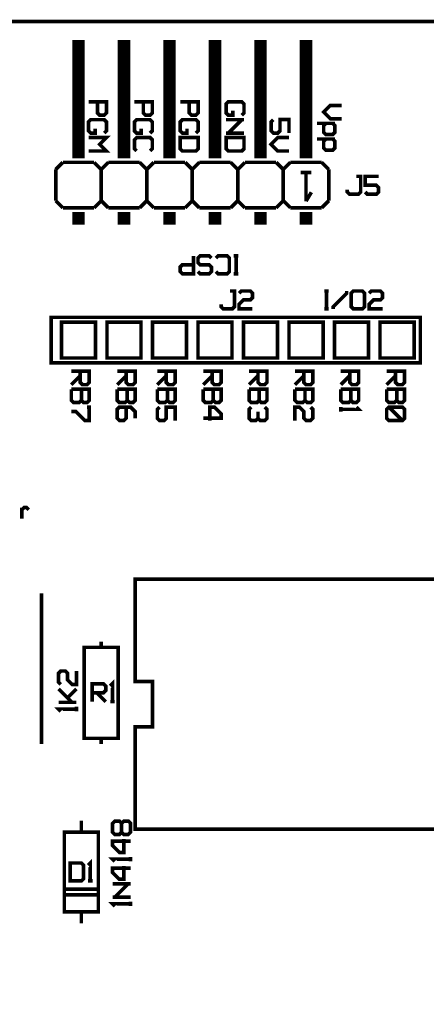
# Model space of a CAD drawing. Header units: millimetres. Extents: x 0 to 118, y 0 to 85.
# Tile 3 of 6: x 32 to 55, y 30 to 85. Entities that reach past the tile are written whole.
import ezdxf

# ---------------------------------------------------------------- set-up
doc = ezdxf.new("R2010")
doc.units = ezdxf.units.MM

msp = doc.modelspace()

# ---------------------------------------------------------------- linework, layer by layer
at = {"layer": '53697760'}
for points, const_width in [([(35.56, 77.37), (35.56, 83.97)], 0.7), ([(38.1, 77.37), (38.1, 83.97)], 0.7), ([(40.64, 77.37), (40.64, 83.97)], 0.7), ([(43.18, 77.37), (43.18, 83.97)], 0.7), ([(45.72, 77.37), (45.72, 83.97)], 0.7), ([(48.26, 77.37), (48.26, 83.97)], 0.7), ([(36.12015, 80.52), (37.11999, 80.52), (37.11999, 79.8951), (36.99501, 79.77012), (36.74505, 79.77012), (36.62007, 79.8951), (36.62007, 80.52)], 0.2), ([(38.68016, 80.52), (39.68, 80.52), (39.68, 79.8951), (39.55502, 79.77012), (39.30506, 79.77012), (39.18008, 79.8951), (39.18008, 80.52)], 0.2), ([(41.24016, 80.52), (42.24, 80.52), (42.24, 79.8951), (42.11502, 79.77012), (41.86506, 79.77012), (41.74008, 79.8951), (41.74008, 80.52)], 0.2), ([(44.1751, 80.02008), (44.1751, 79.77012), (43.92514, 79.77012), (43.80016, 79.8951), (43.80016, 80.39502), (43.92514, 80.52), (44.67502, 80.52), (44.8, 80.39502), (44.8, 79.8951), (44.67502, 79.77012)], 0.2), ([(50.24437, 80.31688), (49.61947, 80.31688), (49.24453, 79.94194), (49.61947, 79.567), (50.24437, 79.567)], 0.2), ([(36.49509, 79.02024), (36.49509, 78.77028), (36.24513, 78.77028), (36.12015, 78.89526), (36.12015, 79.39518), (36.24513, 79.52016), (36.99501, 79.52016), (37.11999, 79.39518), (37.11999, 78.89526), (36.99501, 78.77028)], 0.2), ([(39.0551, 79.02024), (39.0551, 78.77028), (38.80514, 78.77028), (38.68016, 78.89526), (38.68016, 79.39518), (38.80514, 79.52016), (39.55502, 79.52016), (39.68, 79.39518), (39.68, 78.89526), (39.55502, 78.77028)], 0.2), ([(41.6151, 79.02024), (41.6151, 78.77028), (41.36514, 78.77028), (41.24016, 78.89526), (41.24016, 79.39518), (41.36514, 79.52016), (42.11502, 79.52016), (42.24, 79.39518), (42.24, 78.89526), (42.11502, 78.77028)], 0.2), ([(43.80016, 79.52016), (44.8, 79.52016)], 0.2), ([(44.67502, 79.52016), (43.92514, 78.77028)], 0.2), ([(47.3075, 78.77325), (47.3075, 79.52313), (46.80758, 79.52313), (46.80758, 78.89823), (46.6826, 78.77325), (46.43264, 78.77325), (46.30766, 78.89823), (46.30766, 79.39815), (46.43264, 79.52313)], 0.2), ([(48.86959, 79.31704), (49.86943, 79.31704)], 0.2), ([(49.74445, 79.31704), (49.86943, 79.19206), (49.86943, 78.81712), (49.74445, 78.69214), (49.36951, 78.69214), (49.24453, 78.81712), (49.24453, 79.19206), (49.36951, 79.31704)], 0.2), ([(36.12015, 78.52032), (37.11999, 78.52032), (36.74505, 78.14538), (37.11999, 77.77044), (36.12015, 77.77044)], 0.2), ([(38.80514, 77.77044), (38.68016, 77.89542), (38.68016, 78.39534), (38.80514, 78.52032), (39.55502, 78.52032), (39.68, 78.39534), (39.68, 77.89542), (39.55502, 77.77044)], 0.2), ([(41.24016, 78.52032), (42.24, 78.52032), (42.24, 77.89542), (42.11502, 77.77044), (41.36514, 77.77044), (41.24016, 77.89542), (41.24016, 78.52032)], 0.2), ([(43.80016, 78.77028), (44.8, 78.77028)], 0.2), ([(43.80016, 78.52032), (44.8, 78.52032), (44.8, 77.89542), (44.67502, 77.77044), (43.92514, 77.77044), (43.80016, 77.89542), (43.80016, 78.52032)], 0.2), ([(47.3075, 78.52329), (46.6826, 78.52329), (46.30766, 78.14835), (46.6826, 77.77341), (47.3075, 77.77341)], 0.2), ([(48.86959, 78.44218), (49.86943, 78.44218)], 0.2), ([(49.74445, 78.44218), (49.86943, 78.3172), (49.86943, 77.94226), (49.74445, 77.81728), (49.36951, 77.81728), (49.24453, 77.94226), (49.24453, 78.3172), (49.36951, 78.44218)], 0.2), ([(34.29, 76.74312), (34.68688, 77.14)], 0.2), ([(36.43312, 77.14), (34.68688, 77.14)], 0.2), ([(36.83, 76.74311), (36.43312, 77.13999)], 0.2), ([(36.83, 76.74312), (37.22688, 77.14)], 0.2), ([(38.97312, 77.14), (37.22688, 77.14)], 0.2), ([(39.37, 76.74311), (38.97312, 77.13999)], 0.2), ([(39.37, 76.74312), (39.76688, 77.14)], 0.2), ([(41.51312, 77.14), (39.76688, 77.14)], 0.2), ([(41.91, 76.74311), (41.51312, 77.13999)], 0.2), ([(41.91, 76.74312), (42.30688, 77.14)], 0.2), ([(44.05312, 77.14), (42.30688, 77.14)], 0.2), ([(44.45, 76.74311), (44.05312, 77.13999)], 0.2), ([(44.45, 76.74312), (44.84688, 77.14)], 0.2), ([(46.59312, 77.14), (44.84688, 77.14)], 0.2), ([(46.99, 76.74311), (46.59312, 77.13999)], 0.2), ([(46.99, 76.74312), (47.38688, 77.14)], 0.2), ([(49.13312, 77.14), (47.38688, 77.14)], 0.2), ([(49.53, 76.74311), (49.13312, 77.13999)], 0.2), ([(34.29, 76.74312), (34.29, 74.99688)], 0.2), ([(34.29, 74.99688), (34.29, 76.74312)], 0.2), ([(36.83, 76.74312), (36.83, 74.99688)], 0.2), ([(36.83, 74.99688), (36.83, 76.74312)], 0.2), ([(39.37, 76.74312), (39.37, 74.99688)], 0.2), ([(39.37, 74.99688), (39.37, 76.74312)], 0.2), ([(41.91, 76.74312), (41.91, 74.99688)], 0.2), ([(41.91, 74.99688), (41.91, 76.74312)], 0.2), ([(44.45, 76.74312), (44.45, 74.99688)], 0.2), ([(44.45, 74.99688), (44.45, 76.74312)], 0.2), ([(46.99, 76.74312), (46.99, 74.99688)], 0.2), ([(46.99, 74.99688), (46.99, 76.74312)], 0.2), ([(48.26, 74.97), (48.26, 76.57), (48.56, 76.57), (47.96, 76.57)], 0.2), ([(49.53, 74.99688), (49.53, 76.74312)], 0.2), ([(50.56, 75.61012), (50.56, 75.48514), (50.68498, 75.36016), (51.1849, 75.36016), (51.30988, 75.48514), (51.30988, 76.36), (51.05992, 76.36)], 0.2), ([(52.30972, 76.36), (51.55984, 76.36), (51.55984, 75.86008), (52.18474, 75.86008), (52.30972, 75.7351), (52.30972, 75.48514), (52.18474, 75.36016), (51.68482, 75.36016), (51.55984, 75.48514)], 0.2), ([(48.26, 74.97), (48.56, 75.47)], 0.2), ([(34.68688, 74.59999), (34.29, 74.99687)], 0.2), ([(36.43312, 74.6), (36.83, 74.99688)], 0.2), ([(37.22688, 74.59999), (36.83, 74.99687)], 0.2), ([(38.97312, 74.6), (39.37, 74.99688)], 0.2), ([(39.76688, 74.59999), (39.37, 74.99687)], 0.2), ([(41.51312, 74.6), (41.91, 74.99688)], 0.2), ([(42.30688, 74.59999), (41.91, 74.99687)], 0.2), ([(44.05312, 74.6), (44.45, 74.99688)], 0.2), ([(44.84688, 74.59999), (44.45, 74.99687)], 0.2), ([(46.59312, 74.6), (46.99, 74.99688)], 0.2), ([(47.38688, 74.59999), (46.99, 74.99687)], 0.2), ([(49.13312, 74.6), (49.53, 74.99688)], 0.2), ([(36.43312, 74.6), (34.68688, 74.6)], 0.2), ([(35.56, 73.67), (35.56, 74.37)], 0.7), ([(38.97312, 74.6), (37.22688, 74.6)], 0.2), ([(38.1, 73.67), (38.1, 74.37)], 0.7), ([(41.51312, 74.6), (39.76688, 74.6)], 0.2), ([(40.64, 73.67), (40.64, 74.37)], 0.7), ([(44.05312, 74.6), (42.30688, 74.6)], 0.2), ([(43.18, 73.67), (43.18, 74.37)], 0.7), ([(46.59312, 74.6), (44.84688, 74.6)], 0.2), ([(45.72, 73.67), (45.72, 74.37)], 0.7), ([(49.13312, 74.6), (47.38688, 74.6)], 0.2), ([(48.26, 73.67), (48.26, 74.37)], 0.7), ([(41.9804, 71.91984), (41.9804, 70.92), (41.3555, 70.92), (41.23052, 71.04498), (41.23052, 71.29494), (41.3555, 71.41992), (41.9804, 71.41992)], 0.2), ([(42.98024, 71.79486), (42.85526, 71.91984), (42.35534, 71.91984), (42.23036, 71.79486), (42.23036, 71.5449), (42.35534, 71.41992), (42.85526, 71.41992), (42.98024, 71.29494), (42.98024, 71.04498), (42.85526, 70.92), (42.35534, 70.92), (42.23036, 71.04498)], 0.2), ([(43.2302, 71.79486), (43.35518, 71.91984), (43.8551, 71.91984), (43.98008, 71.79486), (43.98008, 71.04498), (43.8551, 70.92), (43.35518, 70.92), (43.2302, 71.04498)], 0.2), ([(44.48, 71.91984), (44.23004, 71.91984)], 0.2), ([(44.35502, 71.91984), (44.35502, 70.92)], 0.2), ([(44.48, 70.92), (44.23004, 70.92)], 0.2), ([(43.52, 69.21012), (43.52, 69.08514), (43.64498, 68.96016), (44.1449, 68.96016), (44.26988, 69.08514), (44.26988, 69.96), (44.01992, 69.96)], 0.2), ([(45.26972, 68.96016), (44.51984, 68.96016), (44.51984, 69.21012), (44.7698, 69.46008), (45.14474, 69.46008), (45.26972, 69.58506), (45.26972, 69.83502), (45.14474, 69.96), (44.64482, 69.96), (44.51984, 69.83502)], 0.2), ([(49.28, 69.96), (49.52996, 69.96)], 0.2), ([(49.40498, 68.96016), (49.40498, 69.96)], 0.2), ([(49.77992, 68.96016), (49.77992, 69.08514), (50.5298, 69.83502), (50.5298, 69.96)], 0.2), ([(51.40466, 68.96016), (50.90474, 68.96016), (50.77976, 69.08514), (50.77976, 69.83502), (50.90474, 69.96), (51.40466, 69.96), (51.52964, 69.83502), (51.52964, 69.08514), (51.40466, 68.96016)], 0.2), ([(52.52948, 68.96016), (51.7796, 68.96016), (51.7796, 69.21012), (52.02956, 69.46008), (52.4045, 69.46008), (52.52948, 69.58506), (52.52948, 69.83502), (52.4045, 69.96), (51.90458, 69.96), (51.7796, 69.83502)], 0.2), ([(49.28, 68.96016), (49.52996, 68.96016)], 0.2), ([(54.64, 65.95), (34.04, 65.95), (34.04, 68.49), (54.64, 68.49), (54.64, 65.95)], 0.2), ([(36.51, 66.22), (34.61, 66.22), (34.61, 68.22), (36.51, 68.22), (36.51, 66.22)], 0.2), ([(39.05, 66.22), (37.15, 66.22), (37.15, 68.22), (39.05, 68.22), (39.05, 66.22)], 0.2), ([(41.59, 66.22), (39.69, 66.22), (39.69, 68.22), (41.59, 68.22), (41.59, 66.22)], 0.2), ([(44.13, 66.22), (42.23, 66.22), (42.23, 68.22), (44.13, 68.22), (44.13, 66.22)], 0.2), ([(46.67, 66.22), (44.77, 66.22), (44.77, 68.22), (46.67, 68.22), (46.67, 66.22)], 0.2), ([(49.21, 66.22), (47.31, 66.22), (47.31, 68.22), (49.21, 68.22), (49.21, 66.22)], 0.2), ([(51.75, 66.22), (49.85, 66.22), (49.85, 68.22), (51.75, 68.22), (51.75, 66.22)], 0.2), ([(54.29, 66.22), (52.39, 66.22), (52.39, 68.22), (54.29, 68.22), (54.29, 66.22)], 0.2), ([(35.16016, 65.48), (36.16, 65.48), (36.16, 64.8551), (36.03502, 64.73012), (35.78506, 64.73012), (35.66008, 64.8551), (35.66008, 65.48)], 0.2), ([(37.72016, 65.48), (38.72, 65.48), (38.72, 64.8551), (38.59502, 64.73012), (38.34506, 64.73012), (38.22008, 64.8551), (38.22008, 65.48)], 0.2), ([(39.96016, 65.48), (40.96, 65.48), (40.96, 64.8551), (40.83502, 64.73012), (40.58506, 64.73012), (40.46008, 64.8551), (40.46008, 65.48)], 0.2), ([(42.52016, 65.48), (43.52, 65.48), (43.52, 64.8551), (43.39502, 64.73012), (43.14506, 64.73012), (43.02008, 64.8551), (43.02008, 65.48)], 0.2), ([(45.08016, 65.48), (46.08, 65.48), (46.08, 64.8551), (45.95502, 64.73012), (45.70506, 64.73012), (45.58008, 64.8551), (45.58008, 65.48)], 0.2), ([(47.64016, 65.48), (48.64, 65.48), (48.64, 64.8551), (48.51502, 64.73012), (48.26506, 64.73012), (48.14008, 64.8551), (48.14008, 65.48)], 0.2), ([(50.20016, 65.48), (51.2, 65.48), (51.2, 64.8551), (51.07502, 64.73012), (50.82506, 64.73012), (50.70008, 64.8551), (50.70008, 65.48)], 0.2), ([(52.76016, 65.48), (53.76, 65.48), (53.76, 64.8551), (53.63502, 64.73012), (53.38506, 64.73012), (53.26008, 64.8551), (53.26008, 65.48)], 0.2), ([(35.66008, 65.23004), (35.16016, 64.73012)], 0.2), ([(38.22008, 65.23004), (37.72016, 64.73012)], 0.2), ([(40.46008, 65.23004), (39.96016, 64.73012)], 0.2), ([(43.02008, 65.23004), (42.52016, 64.73012)], 0.2), ([(45.58008, 65.23004), (45.08016, 64.73012)], 0.2), ([(48.14008, 65.23004), (47.64016, 64.73012)], 0.2), ([(50.70008, 65.23004), (50.20016, 64.73012)], 0.2), ([(53.26008, 65.23004), (52.76016, 64.73012)], 0.2), ([(35.16016, 64.48016), (36.16, 64.48016), (36.16, 63.85526), (36.03502, 63.73028), (35.84755, 63.73028), (35.72257, 63.85526), (35.72257, 64.48016)], 0.2), ([(35.72257, 63.85526), (35.59759, 63.73028), (35.28514, 63.73028), (35.16016, 63.85526), (35.16016, 64.48016)], 0.2), ([(37.72016, 64.48016), (38.72, 64.48016), (38.72, 63.85526), (38.59502, 63.73028), (38.40755, 63.73028), (38.28257, 63.85526), (38.28257, 64.48016)], 0.2), ([(38.28257, 63.85526), (38.15759, 63.73028), (37.84514, 63.73028), (37.72016, 63.85526), (37.72016, 64.48016)], 0.2), ([(39.96016, 64.48016), (40.96, 64.48016), (40.96, 63.85526), (40.83502, 63.73028), (40.64755, 63.73028), (40.52257, 63.85526), (40.52257, 64.48016)], 0.2), ([(40.52257, 63.85526), (40.39759, 63.73028), (40.08514, 63.73028), (39.96016, 63.85526), (39.96016, 64.48016)], 0.2), ([(42.52016, 64.48016), (43.52, 64.48016), (43.52, 63.85526), (43.39502, 63.73028), (43.20755, 63.73028), (43.08257, 63.85526), (43.08257, 64.48016)], 0.2), ([(43.08257, 63.85526), (42.95759, 63.73028), (42.64514, 63.73028), (42.52016, 63.85526), (42.52016, 64.48016)], 0.2), ([(45.08016, 64.48016), (46.08, 64.48016), (46.08, 63.85526), (45.95502, 63.73028), (45.76755, 63.73028), (45.64257, 63.85526), (45.64257, 64.48016)], 0.2), ([(45.64257, 63.85526), (45.51759, 63.73028), (45.20514, 63.73028), (45.08016, 63.85526), (45.08016, 64.48016)], 0.2), ([(47.64016, 64.48016), (48.64, 64.48016), (48.64, 63.85526), (48.51502, 63.73028), (48.32755, 63.73028), (48.20257, 63.85526), (48.20257, 64.48016)], 0.2), ([(48.20257, 63.85526), (48.07759, 63.73028), (47.76514, 63.73028), (47.64016, 63.85526), (47.64016, 64.48016)], 0.2), ([(50.20016, 64.48016), (51.2, 64.48016), (51.2, 63.85526), (51.07502, 63.73028), (50.88755, 63.73028), (50.76257, 63.85526), (50.76257, 64.48016)], 0.2), ([(50.76257, 63.85526), (50.63759, 63.73028), (50.32514, 63.73028), (50.20016, 63.85526), (50.20016, 64.48016)], 0.2), ([(52.76016, 64.48016), (53.76, 64.48016), (53.76, 63.85526), (53.63502, 63.73028), (53.44755, 63.73028), (53.32257, 63.85526), (53.32257, 64.48016)], 0.2), ([(53.32257, 63.85526), (53.19759, 63.73028), (52.88514, 63.73028), (52.76016, 63.85526), (52.76016, 64.48016)], 0.2), ([(36.03502, 63.48032), (36.16, 63.48032), (36.16, 62.73044), (35.91004, 62.73044), (35.41012, 63.23036), (35.16016, 63.23036)], 0.2), ([(38.72, 62.85542), (38.72, 63.23036), (38.47004, 63.48032), (37.84514, 63.48032), (37.72016, 63.35534), (37.72016, 62.85542), (37.84514, 62.73044), (38.0951, 62.73044), (38.22008, 62.85542), (38.22008, 63.48032)], 0.2), ([(40.96, 62.73044), (40.96, 63.48032), (40.46008, 63.48032), (40.46008, 62.85542), (40.3351, 62.73044), (40.08514, 62.73044), (39.96016, 62.85542), (39.96016, 63.35534), (40.08514, 63.48032)], 0.2), ([(42.52016, 62.85542), (43.52, 62.85542), (43.52, 63.10538), (43.14506, 63.48032), (42.8951, 63.48032), (42.8951, 62.73044)], 0.2), ([(45.58008, 62.85542), (45.4551, 62.73044), (45.20514, 62.73044), (45.08016, 62.85542), (45.08016, 63.35534), (45.20514, 63.48032)], 0.2), ([(45.95502, 63.48032), (46.08, 63.35534), (46.08, 62.85542), (45.95502, 62.73044), (45.70506, 62.73044), (45.58008, 62.85542), (45.58008, 63.23036)], 0.2), ([(47.64016, 62.73044), (47.64016, 63.48032), (47.89012, 63.48032), (48.14008, 63.23036), (48.14008, 62.85542), (48.26506, 62.73044), (48.51502, 62.73044), (48.64, 62.85542), (48.64, 63.35534), (48.51502, 63.48032)], 0.2), ([(50.20016, 63.48032), (50.20016, 63.23036)], 0.2), ([(50.20016, 63.35534), (51.2, 63.35534), (51.07502, 63.48032)], 0.2), ([(52.76016, 63.35534), (52.88514, 63.48032), (53.63502, 63.48032), (53.76, 63.35534), (53.76, 62.85542), (53.63502, 62.73044), (52.88514, 62.73044), (52.76016, 62.85542), (52.76016, 63.35534)], 0.2), ([(52.88514, 63.48032), (53.63502, 62.73044)], 0.2), ([(32.40377, 57.25079), (32.40377, 57.87569)], 0.2), ([(32.40377, 57.75071), (32.52875, 57.87569), (32.65373, 57.87569), (32.77871, 57.75071)], 0.2), ([(38.73, 53.88), (90.8, 53.88), (90.8, 39.92), (38.73, 39.92), (38.73, 45.63), (39.69, 45.63), (39.69, 48.17), (38.73, 48.17), (38.73, 53.88)], 0.2), ([(33.49625, 53.09125), (33.49625, 44.6775)], 0.2), ([(36.83, 50.075), (35.88, 50.075), (35.88, 44.995), (37.78, 44.995), (37.78, 50.075), (36.83, 50.075), (36.83, 50.395)], 0.2), ([(35.44859, 48.75277), (35.44859, 48.00289), (35.19863, 48.00289), (34.94867, 48.25285), (34.94867, 48.62779), (34.82369, 48.75277), (34.57373, 48.75277), (34.44875, 48.62779), (34.44875, 48.12787), (34.57373, 48.00289)], 0.2), ([(35.19863, 47.00305), (34.44875, 47.75293)], 0.2), ([(34.94867, 47.25301), (35.44859, 47.75293)], 0.2), ([(36.33008, 47.04008), (36.33008, 48.03992), (36.95498, 48.03992), (37.07996, 47.91494), (37.07996, 47.66498), (36.95498, 47.54), (36.33008, 47.54)], 0.2), ([(37.4549, 47.04008), (37.4549, 48.03992), (37.32992, 47.91494)], 0.2), ([(36.58004, 47.54), (37.07996, 47.04008)], 0.2), ([(35.44859, 46.62811), (34.44875, 46.62811), (34.57373, 46.50313)], 0.2), ([(35.44859, 47.00305), (34.44875, 47.00305)], 0.2), ([(35.44859, 46.50313), (35.44859, 46.75309)], 0.2), ([(37.32992, 47.04008), (37.57988, 47.04008)], 0.2), ([(36.83, 44.995), (36.83, 44.675)], 0.2), ([(35.71875, 39.75375), (35.71875, 40.39375)], 0.2), ([(37.96492, 39.75309), (38.0899, 39.62811), (38.33986, 39.62811), (38.46484, 39.75309), (38.46484, 40.25301), (38.33986, 40.37799), (38.0899, 40.37799), (37.96492, 40.25301), (37.96492, 39.75309), (37.83994, 39.62811), (37.58998, 39.62811), (37.465, 39.75309), (37.465, 40.25301), (37.58998, 40.37799), (37.83994, 40.37799), (37.96492, 40.25301)], 0.2), ([(35.71875, 34.67375), (35.71875, 35.31375), (34.76875, 35.31375), (34.76875, 39.75375), (36.66875, 39.75375), (36.66875, 35.31375), (35.71875, 35.31375)], 0.2), ([(38.46484, 39.25317), (37.465, 39.25317), (37.465, 39.00321), (37.83994, 38.62827), (38.0899, 38.62827), (38.0899, 39.37815)], 0.2), ([(38.46484, 38.12835), (38.46484, 38.37831)], 0.2), ([(35.09385, 37.03883), (35.09385, 38.03867), (35.71875, 38.03867), (35.84373, 37.91369), (35.84373, 37.16381), (35.71875, 37.03883), (35.09385, 37.03883)], 0.2), ([(36.21867, 37.03883), (36.21867, 38.03867), (36.09369, 37.91369)], 0.2), ([(38.46484, 38.25333), (37.465, 38.25333), (37.58998, 38.12835)], 0.2), ([(38.46484, 37.75341), (37.465, 37.75341), (37.465, 37.50345), (37.83994, 37.12851), (38.0899, 37.12851), (38.0899, 37.87839)], 0.2), ([(36.09369, 37.03883), (36.34365, 37.03883)], 0.2), ([(38.46484, 36.87855), (37.465, 36.87855)], 0.2), ([(37.58998, 36.12867), (38.33986, 36.87855)], 0.2), ([(34.76875, 36.58375), (36.66875, 36.58375)], 0.2), ([(36.66875, 36.26375), (34.76875, 36.26375)], 0.2), ([(38.46484, 35.75373), (37.465, 35.75373), (37.58998, 35.62875)], 0.2), ([(38.46484, 36.12867), (37.465, 36.12867)], 0.2), ([(38.46484, 35.62875), (38.46484, 35.87871)], 0.2)]:
    msp.add_lwpolyline(points, dxfattribs=dict(at, const_width=const_width))
at = {"layer": '53705064', "const_width": 0.2}
msp.add_lwpolyline([(0, 85), (115, 85), (115, 0), (0, 0), (0, 85)], dxfattribs=at)

doc.saveas('drawing.dxf')
